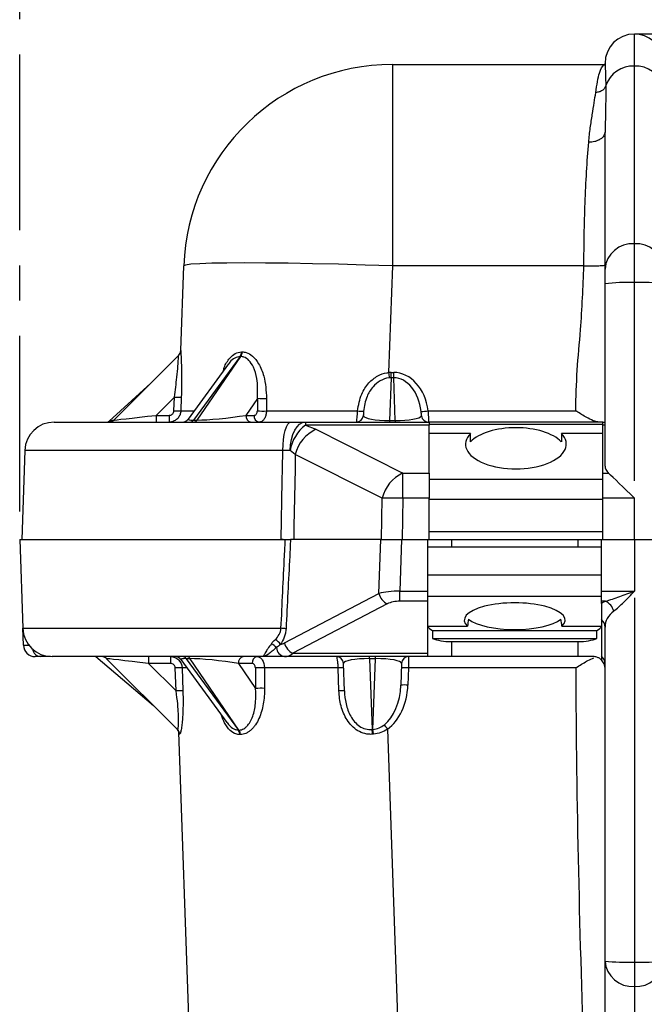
# Model space of a CAD drawing. Header units: millimetres. Extents: x 12 to 859, y 4 to 555.
# Tile 4 of 69: x 118 to 140, y 262 to 297. Entities that reach past the tile are written whole.
import ezdxf

# ---------------------------------------------------------------- set-up
doc = ezdxf.new("R2010")
doc.units = ezdxf.units.MM
doc.linetypes.add('CENTER', pattern=[10.16, 6.35, -1.27, 1.27, -1.27])
doc.layers.add('DEFAULT_1', color=7, linetype='CENTER')
doc.styles.add('SLDTEXTSTYLE2', font='TXT', dxfattribs={"width": 0.75})
doc.dimstyles.new('SLDDIMSTYLE0', dxfattribs={"dimtxt": 6.614583, "dimasz": 3.556, "dimexe": 0, "dimexo": 0.0625, "dimgap": 1.653646, "dimtad": 1, "dimdec": 0, "dimlfac": 3, "dimrnd": 1e-09, "dimzin": 12, "dimdsep": 46, "dimtxsty": 'SLDTEXTSTYLE2', "dimblk1": 'CLOSED', "dimblk2": 'CLOSED', "dimsah": 1, "dimcen": 0.09, "dimadec": 0, "dimazin": 3, "dimtfac": 1, "dimtdec": 0, "dimtofl": 0, "dimtmove": 0, "dimatfit": 3, "dimldrblk": 'CLOSED', "dimfxl": 1, "dimfrac": 2, "dimtolj": 1, "dimtzin": 12, "dimarcsym": 0})

# ---------------------------------------------------------------- blocks, each defined once
blk = doc.blocks.new('_Closed')
at = {"color": 0, "linetype": 'ByBlock', "lineweight": -2}
for p, q in [((-1, 0.166667), (0, 0)), ((-1, 0.166667), (-1, -0.166667)), ((0, 0), (-1, -0.166667)), ((0, 0), (-1, 0))]:
    blk.add_line(p, q, dxfattribs=at)
blk = doc.blocks.new('_D')
at = {"layer": 'DEFAULT_1'}
for p, q in [((196.6, 336.443), (194.588, 336.443)), ((194.588, 336.443), (194.588, 325.933)), ((213.7, 336.443), (215.712, 336.443)), ((215.712, 336.443), (215.712, 325.933)), ((194.588, 325.933), (196.6, 325.933)), ((215.712, 325.933), (213.7, 325.933)), ((117.805, 279.346), (117.805, 325.592)), ((284.344, 279.346), (284.344, 325.592)), ((117.805, 324.592), (284.344, 324.592))]:
    blk.add_line(p, q, dxfattribs=at)
at = {"layer": 'DEFAULT_1', "xscale": 3.556, "yscale": 3.556, "rotation": 180}
blk.add_blockref('_Closed', (117.805, 324.592, -2.982), dxfattribs=at)
at = {"layer": 'DEFAULT_1', "xscale": 3.556, "yscale": 3.556}
blk.add_blockref('_Closed', (284.344, 324.592, -2.982), dxfattribs=at)
at = {"layer": 'DEFAULT_1', "char_height": 6.6146, "attachment_point": 1, "style": 'SLDTEXTSTYLE2'}
for s, insert in [('500', (197.819, 346.311)), ('19.7', (196.6, 334.46))]:
    blk.add_mtext(s, dxfattribs=dict(at, insert=insert))

msp = doc.modelspace()

# ---------------------------------------------------------------- linework, layer by layer
at = {"color": 7, "linetype": 'Continuous', "lineweight": 25}
for p, q in [((139.988, 295.435), (139.988, 296.592)), ((154.804, 296.592), (139.988, 296.592)), ((131.256, 295.491), (131.256, 288.219)), ((131.256, 295.491), (138.917, 295.491)), ((138.887, 295.479), (138.909, 295.485)), ((138.929, 295.521), (138.929, 295.533)), ((139.988, 289.022), (139.988, 295.435)), ((138.929, 288.105), (138.929, 293.053)), ((139.988, 287.614), (139.988, 289.022)), ((123.618, 285.162), (123.725, 288.219)), ((131.256, 288.219), (131.121, 284.368)), ((138.167, 288.219), (131.256, 288.219)), ((138.929, 287.577), (138.929, 288.105)), ((139.988, 280.463), (139.988, 287.614)), ((138.929, 280.992), (138.929, 287.577)), ((121.201, 282.654), (123.544, 284.997)), ((125.757, 284.949), (124.077, 282.654)), ((124.215, 282.654), (125.781, 284.949)), ((125.342, 284.68), (123.881, 282.683)), ((131.209, 284.181), (131.155, 282.633)), ((131.209, 284.181), (131.209, 284.373)), ((131.209, 284.373), (131.302, 284.373)), ((131.302, 284.181), (131.209, 284.181)), ((131.302, 284.181), (131.302, 284.373)), ((131.356, 282.633), (131.302, 284.181)), ((121.03, 282.618), (122.539, 283.991)), ((123.386, 283.484), (122.727, 282.824)), ((123.369, 282.987), (123.386, 283.484)), ((123.637, 283.483), (123.62, 282.986)), ((126.386, 283.438), (125.967, 282.824)), ((132.546, 282.988), (137.871, 282.988)), ((122.727, 282.824), (123.198, 282.824)), ((122.727, 282.824), (122.727, 282.579)), ((123.198, 282.824), (123.198, 282.579)), ((124.077, 282.654), (124.215, 282.654)), ((125.967, 282.824), (126.267, 282.824)), ((131.155, 282.633), (131.155, 282.579)), ((131.155, 282.633), (131.356, 282.633)), ((131.356, 282.633), (131.356, 282.579)), ((127.595, 282.579), (128.116, 282.579)), ((128.116, 282.579), (128.116, 282.471)), ((128.116, 282.579), (132.579, 282.579)), ((128.116, 282.471), (128.498, 282.319)), ((132.579, 282.471), (128.116, 282.471)), ((128.498, 282.319), (131.631, 280.742)), ((132.579, 282.579), (132.579, 282.471)), ((138.845, 282.579), (132.579, 282.579)), ((138.845, 282.494), (132.579, 282.494)), ((132.579, 280.742), (132.579, 282.471)), ((138.845, 282.579), (138.929, 282.579)), ((138.845, 282.471), (138.845, 282.579)), ((138.929, 282.471), (138.845, 282.471)), ((138.845, 280.742), (138.845, 282.471)), ((134.071, 282.172), (132.579, 282.172)), ((134.071, 281.87), (134.071, 282.172)), ((138.845, 282.172), (137.353, 282.172)), ((137.353, 282.172), (137.353, 281.87)), ((117.99, 281.558), (117.878, 278.346)), ((127.561, 281.559), (127.3, 281.558)), ((127.75, 281.406), (127.561, 281.559)), ((130.884, 279.829), (127.75, 281.406)), ((131.631, 280.742), (132.579, 280.742)), ((131.631, 279.829), (131.631, 280.742)), ((132.579, 280.742), (132.579, 279.829)), ((138.845, 280.511), (132.579, 280.511)), ((138.845, 280.742), (139.054, 280.742)), ((138.845, 279.829), (138.845, 280.742)), ((130.862, 278.346), (130.884, 279.829)), ((131.631, 279.829), (131.61, 278.346)), ((132.579, 279.829), (131.631, 279.829)), ((132.579, 278.346), (132.579, 279.829)), ((138.845, 278.346), (138.845, 279.829)), ((139.988, 279.829), (138.845, 279.829)), ((139.988, 278.346), (139.988, 279.829)), ((138.845, 279.781), (132.579, 279.781)), ((138.845, 278.617), (132.579, 278.617)), ((117.805, 278.346), (117.917, 275.134)), ((127.309, 278.346), (127.243, 278.346)), ((130.841, 278.346), (127.58, 278.346)), ((130.772, 276.391), (130.841, 278.346)), ((130.841, 278.346), (131.59, 278.346)), ((131.59, 278.346), (131.525, 276.476)), ((131.59, 278.346), (132.537, 278.346)), ((132.537, 278.346), (132.579, 278.346)), ((132.537, 276.476), (132.537, 278.346)), ((132.537, 278.075), (138.802, 278.075)), ((132.579, 278.346), (132.66, 278.346)), ((132.66, 278.346), (138.68, 278.346)), ((133.384, 278.346), (133.384, 278.075)), ((137.956, 278.075), (137.956, 278.346)), ((138.68, 278.346), (138.802, 278.346)), ((138.802, 276.476), (138.802, 278.346)), ((138.802, 278.346), (139.988, 278.346)), ((139.988, 278.346), (141.004, 278.346)), ((139.988, 278.346), (139.988, 276.476)), ((132.537, 277.06), (138.802, 277.06)), ((127.357, 274.608), (130.772, 276.391)), ((131.525, 276.476), (132.537, 276.476)), ((131.525, 276.115), (131.525, 276.476)), ((132.537, 276.115), (132.537, 276.476)), ((132.537, 276.289), (138.802, 276.289)), ((138.802, 276.476), (139.988, 276.476)), ((138.802, 276.115), (138.802, 276.476)), ((131.072, 276.016), (127.657, 274.233)), ((132.537, 276.115), (131.525, 276.115)), ((132.537, 274.233), (132.537, 276.115)), ((138.945, 276.115), (138.802, 276.115)), ((138.802, 276.028), (138.802, 276.115)), ((139.988, 276.229), (139.988, 263.083)), ((132.537, 275.207), (133.966, 275.207)), ((137.374, 275.207), (138.802, 275.207)), ((138.802, 275.448), (138.802, 274.126)), ((138.929, 263.12), (138.929, 275.18)), ((117.938, 274.521), (117.917, 275.134)), ((132.706, 275.057), (138.633, 275.057)), ((132.706, 275.057), (132.706, 274.77)), ((138.633, 274.77), (138.633, 275.057)), ((132.706, 274.77), (138.633, 274.77)), ((133.384, 274.653), (133.384, 274.113)), ((133.384, 274.653), (137.956, 274.653)), ((137.956, 274.113), (137.956, 274.653)), ((118.547, 274.113), (118.362, 274.113)), ((118.916, 274.113), (118.547, 274.113)), ((120.551, 274.113), (122.63, 272.349)), ((122.454, 274.113), (122.454, 273.868)), ((123.246, 274.113), (123.246, 273.868)), ((127.363, 274.113), (126.568, 274.113)), ((132.537, 274.113), (127.363, 274.113)), ((127.657, 274.233), (132.537, 274.233)), ((130.433, 274.038), (130.433, 274.113)), ((130.644, 274.038), (130.644, 274.113)), ((131.842, 274.113), (131.837, 273.704)), ((132.537, 274.113), (132.537, 274.233)), ((133.384, 274.113), (132.537, 274.113)), ((137.956, 274.113), (133.384, 274.113)), ((138.506, 274.113), (137.956, 274.113)), ((138.802, 274.126), (138.802, 273.992)), ((123.5, 271.479), (120.94, 274.038)), ((123.246, 273.868), (122.454, 273.868)), ((122.454, 273.868), (123.447, 272.875)), ((123.617, 274.009), (125.283, 271.732)), ((123.96, 274.038), (123.811, 274.038)), ((123.811, 274.038), (125.696, 271.462)), ((125.718, 271.462), (123.96, 274.038)), ((125.698, 273.868), (126.316, 272.963)), ((126.195, 273.868), (125.698, 273.868)), ((129.524, 272.875), (129.489, 273.868)), ((130.644, 274.038), (130.433, 274.038)), ((130.433, 274.038), (130.523, 271.479)), ((130.555, 271.481), (130.644, 274.038)), ((131.589, 273.868), (131.561, 273.084)), ((123.447, 272.875), (123.418, 273.705)), ((123.665, 273.707), (123.694, 272.877)), ((129.327, 272.877), (129.298, 273.707)), ((131.837, 273.704), (131.815, 273.084)), ((137.873, 273.704), (131.837, 273.704)), ((124.57, 242.218), (123.551, 271.385)), ((131.078, 271.498), (132.101, 242.218)), ((138.929, 259.217), (138.929, 263.12)), ((139.988, 263.083), (139.988, 262.203)), ((139.988, 262.203), (139.988, 258.3))]:
    msp.add_line(p, q, dxfattribs=at)
at = {"color": 7, "linetype": 'Continuous', "lineweight": 25, "flags": 128}
for points in [[(131.256, 288.219), (130.273, 288.251), (129.308, 288.278), (128.376, 288.299), (127.493, 288.315), (126.674, 288.324), (125.934, 288.327), (125.284, 288.324), (124.737, 288.315), (124.301, 288.299), (123.984, 288.278), (123.79, 288.251), (123.725, 288.219)], [(127.3, 281.558), (127.308, 281.759), (127.326, 281.951), (127.353, 282.128), (127.39, 282.282), (127.434, 282.409), (127.485, 282.502), (127.539, 282.56), (127.595, 282.579)], [(127.561, 281.559), (127.575, 281.76), (127.609, 281.952), (127.661, 282.129), (127.73, 282.283), (127.814, 282.409), (127.908, 282.502), (128.01, 282.56), (128.116, 282.579)], [(127.243, 278.346), (127.281, 280.461), (127.288, 280.89), (127.3, 281.558)], [(127.75, 281.406), (127.741, 280.89), (127.703, 278.825), (127.694, 278.346)]]:
    msp.add_lwpolyline(points, dxfattribs=at)
at = {"color": 7, "linetype": 'Continuous', "lineweight": 25}
for centre, radius, start, end in [((139.988, 295.533), 1.058, 90, 180), ((139.988, 295.533), 1.058, 9.2818, 90), ((131.256, 287.956), 7.535, 90, 178), ((139.942, 294.397), 1.038, 87.4591, 161.2746), ((140.04, 294.411), 1.025, 14.3846, 92.9107), ((139.921, 288.029), 0.995, 86.1887, 175.5981), ((140.054, 288.029), 0.995, 4.4019, 93.8113), ((139.723, 280.005), 7.614, 88.0109, 95.9867), ((140.252, 280.005), 7.614, 84.0133, 91.9891), ((123.367, 285.171), 0.252, 314.5261, 357.9739), ((123.365, 285.176), 0.254, 315, 358), ((125.5, 285.123), 0.31, 326.0777, 358.8592), ((125.523, 285.121), 0.311, 326.354, 359.0751), ((182.893, 289.154), 51.993, 185.2814, 185.4928), ((123.523, 285.942), 2.462, 266.8072, 272.6564), ((126.591, 287.342), 3.909, 266.9911, 271.7843), ((132.227, 285.102), 2.138, 271.7908, 278.5594), ((121.022, 282.833), 0.254, 270, 315), ((123.506, 285.445), 2.462, 266.8072, 272.6564), ((123.676, 282.833), 0.254, 270, 328.3958), ((123.943, 282.738), 0.159, 272.7971, 327.9253), ((124.08, 282.738), 0.159, 272.7971, 327.9253), ((126.189, 282.799), 0.224, 173.4535, 258.9719), ((126.489, 282.799), 0.224, 173.4535, 258.9719), ((126.588, 286.893), 3.913, 266.9968, 271.7785), ((129.954, 282.833), 0.254, 270.0147, 355.5484), ((130.241, 285.144), 2.172, 263.5514, 269.2744), ((132.554, 282.833), 0.254, 186.1964, 269.9582), ((119.048, 281.521), 1.058, 90, 178), ((120.859, 282.806), 0.254, 297.5677, 312.3153), ((129.057, 281.273), 1.523, 128.1313, 169.1711), ((129.077, 281.082), 1.366, 115.0826, 166.2719), ((132.211, 279.505), 1.366, 115.0826, 166.2719), ((131.258, 257.106), 22.727, 89.0572, 90.9428), ((131.319, 276.521), 0.562, 193.3038, 243.8551), ((138.701, 275.612), 0.559, 14.3286, 64.1421), ((138.573, 275.175), 0.356, 0.7373, 49.9759), ((118.975, 275.171), 1.058, 182, 270), ((126.905, 269.957), 5.188, 84.339, 86.3494), ((118.362, 274.536), 0.423, 182, 270), ((126.594, 274.003), 0.646, 42.3582, 62.8541), ((126.614, 274.105), 0.753, 36.6857, 56.2072), ((127.063, 275.171), 0.635, 284.0504, 297.5723), ((127.904, 274.737), 0.562, 193.3038, 243.8551), ((120.761, 273.859), 0.254, 45, 90), ((123.412, 273.859), 0.254, 31.1217, 90), ((123.676, 273.954), 0.159, 32.0747, 87.2029), ((123.825, 273.954), 0.159, 32.0747, 87.2029), ((125.921, 273.893), 0.224, 101.0281, 186.5465), ((126.417, 273.893), 0.224, 101.0281, 186.5465), ((127.415, 274.452), 0.344, 182.3533, 261.2676), ((129.235, 273.859), 0.254, 2, 90), ((131.842, 273.859), 0.254, 90, 178), ((138.573, 273.853), 0.356, 0.7373, 49.9759), ((138.506, 273.689), 0.423, 0, 45.573), ((123.562, 270.855), 2.854, 87.928, 92.8927), ((126.516, 269.799), 3.913, 88.2215, 93.0032), ((129.385, 272.424), 1.286, 85.1015, 93.866), ((131.71, 271.883), 1.825, 86.0129, 93.9871), ((131.688, 271.263), 1.825, 86.0129, 93.9871), ((123.591, 270.024), 2.854, 87.928, 92.8927), ((126.521, 269.062), 3.906, 88.2119, 93.0126), ((129.414, 271.594), 1.286, 85.1015, 93.866), ((123.767, 266.571), 8.816, 33.9736, 35.2032), ((123.319, 271.303), 0.252, 1.8206, 44.9781), ((123.322, 271.301), 0.252, 1.789, 44.9753), ((125.439, 271.289), 0.31, 1.1311, 33.9099), ((125.46, 271.29), 0.311, 0.9346, 33.6585), ((128.032, 271.125), 2.516, 4.1936, 8.0912), ((127.911, 271.127), 2.667, 3.9521, 7.6265), ((139.723, 270.692), 7.614, 264.0133, 271.9891), ((139.921, 263.196), 0.995, 184.4019, 273.8113), ((140.252, 270.692), 7.614, 268.0109, 275.9867), ((140.054, 263.196), 0.995, 266.1887, 355.5981)]:
    msp.add_arc(centre, radius, start, end, dxfattribs=at)
at = {"color": 8, "linetype": 'Continuous', "lineweight": 25}
msp.add_arc((118.586, 274.432), 0.322, 188.7747, 263.0629, dxfattribs=at)
at = {"color": 7, "linetype": 'Continuous', "lineweight": 25}
for centre, major_axis, ratio, start_param, end_param in [((123.301, 283.365), (0.243, 1.632), 0.002262, 0.003054, 0.076874), ((131.57, 293.153), (7.393, 7.655), 0.398934, 3.50715, 3.511539), ((131.443, 293.333), (7.112, 7.714), 0.397652, 3.490793, 3.495182), ((131.187, 282.76), (0.054, 1.612), 0.766333, 0.025686, 0.096682), ((131.187, 282.769), (0.048, 1.412), 0.695099, 0.025847, 0.096843), ((131.325, 282.76), (-0.054, 1.612), 0.766333, 4.828595, 6.257499), ((131.325, 282.769), (-0.048, 1.412), 0.695099, 4.828434, 6.257339), ((132.201, 320.155), (2.283, 223.057), 0.02472, 1.736409, 1.738468), ((132.38, 320.164), (2.463, 223.057), 0.023915, 1.736476, 1.738535), ((122.77, 282.833), (1.569, 0.18), 0.00247, 3.138483, 4.684599), ((125.302, 282.833), (1.289, 0.15), 0.076652, 3.699124, 5.24524), ((131.083, 283.003), (7.54, 0.015), 0.001957, 4.093728, 4.567942), ((131.189, 282.833), (0.983, 0.011), 0.203339, 3.187014, 4.675561), ((131.322, 282.833), (0.983, -0.011), 0.203339, 4.749217, 6.198189), ((135.712, 281.483), (1.82, 0), 0.491125, 0.448035, 2.693558), ((135.712, 281.785), (1.82, 0), 0.491125, 2.693558, 6.73122), ((139.988, 280.992), (1.058, 0), 0.5, 3.141593, 3.633022), ((139.988, 279.792), (1.058, -1.058), 0.017455, 1.58825, 2.667617), ((131.512, 276.153), (1.059, -0.012), 0.305406, 1.56239, 2.348397), ((131.512, 275.777), (0.635, 0.009), 0.531579, 1.543211, 2.329218), ((135.67, 275.428), (1.82, 0), 0.344328, 5.923746, 9.784217), ((139.988, 275.555), (1.482, 0), 0.532194, 2.351266, 2.498092), ((139.988, 275.18), (1.058, 0), 0.759031, 2.351266, 3.141593), ((133.384, 275.232), (0.847, 0), 0.344328, 3.224585, 3.785094), ((135.67, 273.348), (0, 5.287), 0.344328, 1.159054, 1.211357), ((135.67, 275.714), (1.82, 0), 0.344328, 3.553335, 5.871443), ((135.67, 273.348), (0, 5.287), 0.344328, 5.071828, 5.124131), ((137.956, 275.232), (0.847, 0), 0.344328, 5.639684, 6.200193), ((133.384, 274.945), (0.847, 0), 0.344328, 3.785094, 4.712389), ((137.956, 274.945), (0.847, 0), 0.344328, 4.712389, 5.639684), ((127.363, 275.171), (0, 1.058), 0.6, 3.141593, 3.622819), ((122.497, 273.859), (1.557, -0.18), 0.002487, 1.598612, 3.144728), ((125.039, 273.859), (1.279, -0.15), 0.077195, 1.038545, 2.584661), ((130.464, 273.859), (0.975, -0.01), 0.184037, 1.603864, 3.14998), ((130.614, 273.859), (0.975, 0.01), 0.184037, 6.274798, 7.820914), ((132.129, 236.537), (-2.283, 223.057), 0.02472, 1.403125, 1.406506), ((131.011, 273.689), (7.54, -0.015), 0.001957, 1.799925, 2.189457), ((132.308, 236.528), (-2.463, 223.057), 0.023915, 1.403058, 1.406439), ((130.588, 273.119), (0.055, 1.619), 0.601027, 3.601504, 4.71089), ((130.588, 273.128), (0.061, 1.799), 0.682205, 3.601391, 4.710776), ((131.376, 263.244), (-7.822, 8.085), 0.000527, 6.211583, 6.215755), ((131.508, 263.258), (-7.393, 7.655), 0.398934, 5.913436, 5.91743), ((131.381, 263.079), (-7.112, 7.714), 0.397652, 5.929793, 5.933787), ((131.376, 263.424), (-3.246, 7.464), 0.950166, 5.959415, 5.963587), ((131.376, 263.244), (-2.097, 7.85), 0.923437, 6.108285, 6.112457)]:
    msp.add_ellipse(centre, major_axis=major_axis, ratio=ratio, start_param=start_param, end_param=end_param, dxfattribs=at)
at = {"color": 8, "linetype": 'Continuous', "lineweight": 25}
for centre, major_axis, ratio, start_param, end_param in [((131.083, 283.003), (7.54, 0.015), 0.001957, 3.285115, 3.528937), ((125.208, 282.833), (1.329, 0.156), 0.067235, 3.091052, 3.686709), ((118.997, 274.536), (1.058, 0.015), 0.005779, 3.141714, 3.768806), ((124.933, 273.859), (1.318, -0.156), 0.067704, 2.597031, 3.193574), ((131.011, 273.689), (7.54, -0.015), 0.001957, 2.82852, 2.913827)]:
    msp.add_ellipse(centre, major_axis=major_axis, ratio=ratio, start_param=start_param, end_param=end_param, dxfattribs=at)
at = {"color": 7, "linetype": 'Continuous', "lineweight": 25}
for points, knots in [([(138.594, 294.481), (138.637, 294.749), (138.721, 295.276), (138.832, 295.412), (138.887, 295.479)], [0, 0, 0, 0, 0.50646, 1, 1, 1, 1]), ([(138.929, 295.521), (138.929, 295.516), (138.928, 295.508), (138.922, 295.498), (138.917, 295.491), (138.91, 295.485), (138.9, 295.48), (138.892, 295.479), (138.887, 295.479)], [0, 0, 0, 0, 0.239469, 0.368374, 0.500011, 0.631646, 0.760546, 1, 1, 1, 1]), ([(138.929, 295.521), (138.93, 295.522), (138.931, 295.523), (138.938, 295.387), (138.947, 295.141), (138.954, 294.87), (138.958, 294.731)], [0, 0, 0, 0, 0.2264745, 0.4685985, 0.7264341, 1, 1, 1, 1]), ([(138.958, 294.731), (138.945, 294.697), (138.918, 294.628), (138.83, 294.547), (138.718, 294.492), (138.634, 294.485), (138.594, 294.481)], [0, 0, 0, 0, 0.242887, 0.5, 0.757113, 1, 1, 1, 1]), ([(138.958, 294.731), (138.957, 294.488), (138.954, 294.003), (138.938, 293.369), (138.929, 293.053)], [0, 0, 0, 0, 0.499794, 1, 1, 1, 1]), ([(138.34, 292.683), (138.358, 292.86), (138.395, 293.213), (138.473, 293.686), (138.541, 294.118), (138.576, 294.36), (138.594, 294.481)], [0, 0, 0, 0, 0.249854, 0.500147, 0.750272, 1, 1, 1, 1]), ([(138.929, 293.053), (138.921, 293.006), (138.909, 292.934), (138.836, 292.848), (138.76, 292.789), (138.665, 292.741), (138.528, 292.695), (138.414, 292.688), (138.34, 292.683)], [0, 0, 0, 0, 0.239455, 0.368358, 0.499997, 0.631637, 0.760541, 1, 1, 1, 1]), ([(138.167, 288.219), (138.169, 288.595), (138.174, 289.366), (138.208, 290.511), (138.261, 291.651), (138.313, 292.334), (138.34, 292.683)], [0, 0, 0, 0, 0.233305, 0.477697, 0.733242, 1, 1, 1, 1]), ([(137.871, 282.988), (137.884, 283.476), (137.91, 284.455), (138.085, 286.194), (138.136, 287.451), (138.167, 288.219)], [0, 0, 0, 0, 0.279726, 0.560147, 1, 1, 1, 1]), ([(138.167, 288.219), (138.263, 288.219), (138.411, 288.22), (138.588, 288.223), (138.71, 288.226), (138.808, 288.231), (138.903, 288.237), (138.919, 288.242), (138.929, 288.245)], [0, 0, 0, 0, 0.239457, 0.368361, 0.5, 0.631639, 0.760543, 1, 1, 1, 1]), ([(123.618, 285.162), (123.618, 285.157), (123.618, 285.135), (123.624, 285.014), (123.638, 284.72), (123.653, 284.2), (123.643, 283.754), (123.637, 283.483)], [0, 0, 0, 0, 0.049498, 0.203502, 0.391539, 0.630454, 1, 1, 1, 1]), ([(123.386, 283.484), (123.419, 283.726), (123.473, 284.122), (123.514, 284.59), (123.532, 284.856), (123.54, 284.966), (123.542, 284.987), (123.543, 284.992)], [0, 0, 0, 0, 0.381453, 0.622232, 0.806459, 0.953359, 1, 1, 1, 1]), ([(126.386, 283.438), (126.392, 283.683), (126.403, 284.079), (126.264, 284.546), (126.096, 284.809), (125.927, 284.933), (125.821, 284.945), (125.781, 284.949)], [0, 0, 0, 0, 0.370806, 0.599717, 0.774929, 0.914931, 1, 1, 1, 1]), ([(125.833, 285.116), (125.882, 285.112), (126.011, 285.099), (126.227, 284.964), (126.456, 284.673), (126.67, 284.155), (126.697, 283.708), (126.713, 283.435)], [0, 0, 0, 0, 0.090336, 0.2369, 0.415349, 0.641891, 1, 1, 1, 1]), ([(129.997, 282.986), (130.033, 283.193), (130.097, 283.56), (130.376, 283.993), (130.7, 284.257), (130.959, 284.347), (131.095, 284.366), (131.117, 284.368), (131.121, 284.368)], [0, 0, 0, 0, 0.3252183, 0.5753264, 0.7848747, 0.9657311, 0.993723, 1, 1, 1, 1]), ([(131.139, 284.177), (131.136, 284.177), (131.024, 284.165), (130.913, 284.126), (130.719, 284.016), (130.524, 283.848), (130.296, 283.469), (130.243, 283.153), (130.214, 282.972)], [0, 0, 0, 0, 0.006049, 0.204967, 0.207949, 0.414399, 0.666006, 1, 1, 1, 1]), ([(132.546, 282.988), (132.547, 282.957), (132.55, 282.878), (132.554, 282.762), (132.556, 282.658), (132.556, 282.591), (132.555, 282.583), (132.554, 282.579)], [0, 0, 0, 0, 0.145266, 0.363591, 0.581779, 0.79939, 1, 1, 1, 1]), ([(138.706, 282.579), (138.659, 282.586), (138.542, 282.603), (138.283, 282.733), (138.047, 282.877), (137.897, 282.971), (137.872, 282.987), (137.871, 282.988)], [0, 0, 0, 0, 0.202621, 0.499059, 0.915946, 0.996454, 1, 1, 1, 1]), ([(123.198, 282.824), (123.21, 282.825), (123.24, 282.827), (123.286, 282.845), (123.33, 282.882), (123.361, 282.931), (123.366, 282.968), (123.369, 282.987)], [0, 0, 0, 0, 0.128593, 0.348071, 0.565691, 0.78284, 1, 1, 1, 1]), ([(123.62, 282.986), (123.613, 282.939), (123.601, 282.845), (123.525, 282.722), (123.416, 282.631), (123.3, 282.585), (123.226, 282.581), (123.198, 282.579)], [0, 0, 0, 0, 0.217867, 0.435546, 0.653169, 0.87201, 1, 1, 1, 1]), ([(126.267, 282.824), (126.274, 282.825), (126.295, 282.827), (126.328, 282.845), (126.358, 282.881), (126.379, 282.93), (126.382, 282.967), (126.383, 282.986)], [0, 0, 0, 0, 0.1261946, 0.3470241, 0.565214, 0.7825957, 1, 1, 1, 1]), ([(126.71, 282.982), (126.706, 282.935), (126.698, 282.842), (126.651, 282.72), (126.583, 282.63), (126.51, 282.585), (126.463, 282.581), (126.446, 282.579)], [0, 0, 0, 0, 0.218418, 0.436506, 0.654657, 0.874595, 1, 1, 1, 1]), ([(129.954, 282.579), (129.956, 282.581), (129.962, 282.586), (129.972, 282.636), (129.983, 282.728), (129.992, 282.85), (129.995, 282.941), (129.997, 282.986)], [0, 0, 0, 0, 0.1436468, 0.3612737, 0.5766884, 0.7904123, 1, 1, 1, 1]), ([(130.214, 282.972), (130.213, 282.956), (130.21, 282.923), (130.208, 282.878), (130.207, 282.843), (130.206, 282.821), (130.207, 282.816), (130.207, 282.814)], [0, 0, 0, 0, 0.198298, 0.412902, 0.635521, 0.858193, 1, 1, 1, 1]), ([(132.302, 282.806), (132.302, 282.809), (132.303, 282.816), (132.303, 282.844), (132.301, 282.883), (132.298, 282.925), (132.295, 282.954), (132.294, 282.965)], [0, 0, 0, 0, 0.198048, 0.421495, 0.64622, 0.863111, 1, 1, 1, 1]), ([(119.048, 282.579), (119.07, 282.579), (119.115, 282.579), (119.492, 282.579), (120.157, 282.579), (121.171, 282.579), (122.462, 282.579), (123.989, 282.579), (125.707, 282.579), (126.966, 282.579), (127.595, 282.579)], [0, 0, 0, 0, 0.1076557, 0.2153197, 0.3463734, 0.4774311, 0.6080942, 0.7387572, 0.8693806, 1, 1, 1, 1]), ([(127.3, 281.558), (126.615, 281.558), (125.243, 281.558), (123.372, 281.558), (121.709, 281.558), (120.302, 281.558), (119.198, 281.558), (118.434, 281.558), (118.047, 281.558), (118.007, 281.558), (117.99, 281.558)], [0, 0, 0, 0, 0.130642, 0.261288, 0.391944, 0.5226, 0.653681, 0.784758, 0.912604, 1, 1, 1, 1]), ([(117.805, 278.346), (117.805, 278.346), (117.889, 278.346), (118.078, 278.346), (118.1, 278.346), (118.147, 278.346), (118.172, 278.346), (118.25, 278.346), (118.307, 278.346), (118.493, 278.346), (118.637, 278.346), (119.129, 278.346), (119.532, 278.346), (120.127, 278.346), (120.249, 278.346), (120.503, 278.346), (120.633, 278.346), (120.903, 278.346), (121.042, 278.346), (121.256, 278.346), (121.329, 278.346), (121.476, 278.346), (121.55, 278.346), (121.928, 278.346), (122.245, 278.346), (122.741, 278.346), (122.909, 278.346), (123.167, 278.346), (123.253, 278.346), (123.428, 278.346), (123.517, 278.346), (123.96, 278.346), (124.324, 278.346), (124.886, 278.346), (125.076, 278.346), (125.364, 278.346), (125.461, 278.346), (125.655, 278.346), (125.752, 278.346), (126.246, 278.346), (126.649, 278.346), (127.168, 278.346), (127.28, 278.346), (127.391, 278.346)], [0.1705302, 0.1705302, 0.1705302, 0.1705302, 0.2955302, 0.2955302, 0.3111552, 0.3111552, 0.3267802, 0.3267802, 0.3580302, 0.3580302, 0.4205302, 0.4205302, 0.5455302, 0.5455302, 0.5767802, 0.5767802, 0.6080302, 0.6080302, 0.6392802, 0.6392802, 0.6549052, 0.6549052, 0.6705302, 0.6705302, 0.7330302, 0.7330302, 0.7642802, 0.7642802, 0.7799052, 0.7799052, 0.7955302, 0.7955302, 0.8580302, 0.8580302, 0.8892802, 0.8892802, 0.9049052, 0.9049052, 0.9205302, 0.9205302, 0.9830302, 0.9830302, 1, 1, 1, 1]), ([(117.878, 278.346), (117.897, 278.346), (117.936, 278.346), (118.249, 278.346), (118.721, 278.346), (119.318, 278.346), (119.987, 278.346), (120.777, 278.346), (121.679, 278.346), (122.679, 278.346), (123.758, 278.346), (124.905, 278.346), (126.066, 278.346), (126.864, 278.346), (127.243, 278.346)], [0, 0, 0, 0, 0.0948448, 0.1930236, 0.2933327, 0.3713064, 0.4504997, 0.530743, 0.6109751, 0.6912198, 0.7714557, 0.8500281, 0.9285919, 1, 1, 1, 1]), ([(127.235, 275.134), (127.257, 275.571), (127.278, 276.008), (127.299, 276.444), (127.321, 276.881), (127.342, 277.318), (127.363, 277.755), (127.372, 277.952), (127.382, 278.149), (127.391, 278.346)], [0, 0, 0, 0, 0.003940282, 0.003940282, 0.003940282, 0.00788058, 0.00788058, 0.00788058, 0.009659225, 0.009659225, 0.009659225, 0.009659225]), ([(127.391, 278.346), (127.427, 278.346), (127.461, 278.346), (127.524, 278.346), (127.553, 278.346), (127.58, 278.346)], [0, 0, 0, 0, 0.5, 0.5, 1, 1, 1, 1]), ([(127.58, 278.346), (127.569, 278.144), (127.559, 277.942), (127.549, 277.74), (127.527, 277.303), (127.505, 276.866), (127.483, 276.429), (127.461, 275.993), (127.439, 275.556), (127.416, 275.119)], [0, 0, 0, 0, 0.001823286, 0.001823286, 0.001823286, 0.005764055, 0.005764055, 0.005764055, 0.009704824, 0.009704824, 0.009704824, 0.009704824]), ([(138.945, 276.115), (139.028, 276.137), (139.112, 276.163), (139.284, 276.219), (139.371, 276.249), (139.633, 276.342), (139.811, 276.409), (139.988, 276.476)], [0, 0, 0, 0, 0.25, 0.25, 0.5, 0.5, 1, 1, 1, 1]), ([(139.243, 275.75), (139.301, 275.794), (139.36, 275.846), (139.483, 275.959), (139.546, 276.019), (139.67, 276.144), (139.733, 276.209), (139.86, 276.341), (139.924, 276.409), (139.988, 276.476)], [0, 0, 0, 0, 0.25, 0.25, 0.5, 0.5, 0.75, 0.75, 1, 1, 1, 1]), ([(138.802, 276.028), (138.802, 275.948), (138.802, 275.843), (138.802, 275.685), (138.802, 275.632), (138.802, 275.533), (138.802, 275.487), (138.802, 275.448)], [0, 0, 0, 0, 0.5, 0.5, 0.75, 0.75, 1, 1, 1, 1]), ([(117.917, 275.134), (117.917, 275.134), (117.918, 275.134), (117.921, 275.134), (117.929, 275.134), (117.945, 275.134), (117.987, 275.134), (118.029, 275.134), (118.113, 275.134), (118.145, 275.134), (118.215, 275.134), (118.253, 275.134), (118.379, 275.134), (118.476, 275.134), (118.805, 275.134), (119.075, 275.134), (119.558, 275.134), (119.732, 275.134), (120.106, 275.134), (120.303, 275.134), (120.927, 275.134), (121.384, 275.134), (122.132, 275.134), (122.391, 275.134), (122.797, 275.134), (122.934, 275.134), (123.213, 275.134), (123.354, 275.134), (124.066, 275.134), (124.663, 275.134), (125.599, 275.134), (125.918, 275.134), (126.406, 275.134), (126.571, 275.134), (126.902, 275.134), (127.068, 275.134), (127.235, 275.134)], [0, 0, 0, 0, 0.015625, 0.015625, 0.03125, 0.0625, 0.0625, 0.125, 0.125, 0.15625, 0.15625, 0.1875, 0.1875, 0.25, 0.25, 0.375, 0.375, 0.4375, 0.4375, 0.5, 0.5, 0.625, 0.625, 0.6875, 0.6875, 0.71875, 0.71875, 0.75, 0.75, 0.875, 0.875, 0.9375, 0.9375, 0.96875, 0.96875, 1, 1, 1, 1]), ([(127.033, 274.731), (127.083, 274.782), (127.129, 274.839), (127.185, 274.941), (127.2, 274.977), (127.224, 275.052), (127.232, 275.093), (127.235, 275.134)], [0, 0, 0, 0, 0.5, 0.5, 0.75, 0.75, 1, 1, 1, 1]), ([(127.416, 275.119), (127.414, 275.065), (127.407, 275.012), (127.385, 274.91), (127.37, 274.86), (127.317, 274.717), (127.271, 274.632), (127.218, 274.555)], [0, 0, 0, 0, 0.25, 0.25, 0.5, 0.5, 1, 1, 1, 1]), ([(126.889, 274.578), (126.836, 274.515), (126.792, 274.453), (126.719, 274.34), (126.69, 274.289), (126.642, 274.203), (126.624, 274.169), (126.594, 274.124), (126.581, 274.113), (126.568, 274.113)], [0, 0, 0, 0, 0.25, 0.25, 0.5, 0.5, 0.75, 0.75, 1, 1, 1, 1]), ([(126.568, 274.113), (126.011, 274.113), (125.476, 274.113), (124.449, 274.113), (123.956, 274.113), (123.251, 274.113), (123.024, 274.113), (122.586, 274.113), (122.376, 274.113), (121.77, 274.113), (121.399, 274.113), (120.893, 274.113), (120.732, 274.113), (120.432, 274.113), (120.293, 274.113), (119.905, 274.113), (119.687, 274.113), (119.423, 274.113), (119.345, 274.113), (119.21, 274.113), (119.154, 274.113), (119.02, 274.113), (118.975, 274.113), (118.975, 274.113)], [0, 0, 0, 0, 0.125, 0.125, 0.25, 0.25, 0.3125, 0.3125, 0.375, 0.375, 0.5, 0.5, 0.5625, 0.5625, 0.625, 0.625, 0.75, 0.75, 0.8125, 0.8125, 0.875, 0.875, 1, 1, 1, 1]), ([(123.246, 274.113), (123.3, 274.113), (123.352, 274.102), (123.452, 274.062), (123.498, 274.033), (123.614, 273.921), (123.661, 273.816), (123.665, 273.707)], [0, 0, 0, 0, 0.25, 0.25, 0.5, 0.5, 1, 1, 1, 1]), ([(126.374, 274.113), (126.409, 274.113), (126.442, 274.102), (126.505, 274.063), (126.534, 274.033), (126.606, 273.922), (126.636, 273.818), (126.638, 273.71)], [0, 0, 0, 0, 0.25, 0.25, 0.5, 0.5, 1, 1, 1, 1]), ([(127.072, 274.438), (127.013, 274.393), (126.96, 274.348), (126.864, 274.269), (126.821, 274.233), (126.701, 274.145), (126.635, 274.113), (126.568, 274.113)], [0, 0, 0, 0, 0.25, 0.25, 0.5, 0.5, 1, 1, 1, 1]), ([(129.298, 273.707), (129.297, 273.762), (129.295, 273.815), (129.287, 273.913), (129.282, 273.958), (129.27, 274.032), (129.264, 274.062), (129.25, 274.102), (129.242, 274.113), (129.235, 274.113)], [0, 0, 0, 0, 0.25, 0.25, 0.5, 0.5, 0.75, 0.75, 1, 1, 1, 1]), ([(138.802, 273.992), (138.802, 273.992), (138.795, 273.999), (138.769, 274.021), (138.75, 274.037), (138.7, 274.067), (138.668, 274.082), (138.595, 274.105), (138.553, 274.113), (138.506, 274.113)], [0, 0, 0, 0, 0.25, 0.25, 0.5, 0.5, 0.75, 0.75, 1, 1, 1, 1]), ([(123.418, 273.705), (123.416, 273.749), (123.397, 273.792), (123.333, 273.851), (123.29, 273.868), (123.246, 273.868)], [0, 0, 0, 0, 0.5, 0.5, 1, 1, 1, 1]), ([(126.311, 273.706), (126.311, 273.75), (126.298, 273.792), (126.255, 273.851), (126.225, 273.868), (126.195, 273.868)], [0, 0, 0, 0, 0.5, 0.5, 1, 1, 1, 1]), ([(137.873, 273.704), (137.874, 273.705), (137.897, 273.719), (138.044, 273.812), (138.273, 273.958), (138.458, 274.039), (138.53, 274.07)], [0, 0, 0, 0, 0.004665, 0.101147, 0.650953, 1, 1, 1, 1]), ([(123.5, 271.479), (123.507, 271.471), (123.514, 271.479), (123.526, 271.522), (123.531, 271.556), (123.536, 271.624), (123.538, 271.649), (123.54, 271.703), (123.54, 271.732), (123.541, 271.823), (123.54, 271.89), (123.535, 272.029), (123.531, 272.101), (123.52, 272.251), (123.514, 272.328), (123.491, 272.56), (123.471, 272.716), (123.447, 272.875)], [0, 0, 0, 0, 0.125, 0.125, 0.25, 0.25, 0.3125, 0.3125, 0.375, 0.375, 0.5, 0.5, 0.625, 0.625, 0.75, 0.75, 1, 1, 1, 1]), ([(123.694, 272.877), (123.701, 272.691), (123.703, 272.509), (123.698, 272.243), (123.695, 272.154), (123.687, 271.984), (123.682, 271.902), (123.669, 271.747), (123.661, 271.673), (123.649, 271.575), (123.644, 271.544), (123.635, 271.486), (123.63, 271.46), (123.621, 271.412), (123.616, 271.392), (123.607, 271.357), (123.602, 271.342), (123.589, 271.309), (123.581, 271.301), (123.574, 271.309)], [0, 0, 0, 0, 0.25, 0.25, 0.375, 0.375, 0.5, 0.5, 0.625, 0.625, 0.6875, 0.6875, 0.75, 0.75, 0.8125, 0.8125, 0.875, 0.875, 1, 1, 1, 1]), ([(125.718, 271.462), (125.778, 271.462), (125.834, 271.478), (125.915, 271.523), (125.941, 271.541), (125.99, 271.582), (126.013, 271.606), (126.079, 271.682), (126.118, 271.742), (126.184, 271.871), (126.212, 271.941), (126.281, 272.16), (126.307, 272.315), (126.332, 272.636), (126.33, 272.799), (126.316, 272.963)], [0, 0, 0, 0, 0.125, 0.125, 0.1875, 0.1875, 0.25, 0.25, 0.375, 0.375, 0.5, 0.5, 0.75, 0.75, 1, 1, 1, 1]), ([(126.643, 272.966), (126.644, 272.776), (126.63, 272.588), (126.564, 272.22), (126.513, 272.044), (126.403, 271.8), (126.362, 271.724), (126.291, 271.619), (126.266, 271.586), (126.213, 271.523), (126.185, 271.493), (126.128, 271.44), (126.098, 271.416), (126.036, 271.373), (126.003, 271.355), (125.905, 271.31), (125.838, 271.295), (125.77, 271.295)], [0, 0, 0, 0, 0.25, 0.25, 0.5, 0.5, 0.625, 0.625, 0.6875, 0.6875, 0.75, 0.75, 0.8125, 0.8125, 0.875, 0.875, 1, 1, 1, 1]), ([(130.541, 271.309), (130.494, 271.305), (130.448, 271.305), (130.355, 271.313), (130.309, 271.32), (130.175, 271.353), (130.09, 271.389), (129.931, 271.484), (129.859, 271.542), (129.73, 271.673), (129.672, 271.747), (129.573, 271.902), (129.531, 271.984), (129.459, 272.155), (129.429, 272.243), (129.358, 272.509), (129.334, 272.691), (129.327, 272.877)], [0, 0, 0, 0, 0.0625, 0.0625, 0.125, 0.125, 0.25, 0.25, 0.375, 0.375, 0.5, 0.5, 0.625, 0.625, 0.75, 0.75, 1, 1, 1, 1]), ([(129.524, 272.875), (129.529, 272.716), (129.548, 272.56), (129.621, 272.252), (129.675, 272.099), (129.792, 271.891), (129.838, 271.824), (129.942, 271.703), (130, 271.648), (130.134, 271.557), (130.206, 271.522), (130.361, 271.479), (130.442, 271.471), (130.523, 271.479)], [0, 0, 0, 0, 0.25, 0.25, 0.5, 0.5, 0.625, 0.625, 0.75, 0.75, 0.875, 0.875, 1, 1, 1, 1]), ([(130.555, 271.481), (130.631, 271.488), (130.704, 271.508), (130.844, 271.567), (130.91, 271.607), (130.971, 271.654)], [0, 0, 0, 0, 0.5, 0.5, 1, 1, 1, 1]), ([(123.496, 271.48), (123.502, 271.475), (123.521, 271.458), (123.539, 271.426), (123.552, 271.398), (123.555, 271.384), (123.555, 271.384), (123.555, 271.385)], [0, 0, 0, 0, 0.101341, 0.35923, 0.579425, 0.803336, 1, 1, 1, 1]), ([(131.078, 271.498), (131.003, 271.445), (130.921, 271.402), (130.752, 271.338), (130.664, 271.317), (130.572, 271.311)], [0, 0, 0, 0, 0.5, 0.5, 1, 1, 1, 1])]:
    msp.add_open_spline(points, degree=3, knots=knots, dxfattribs=at)
at = {"color": 8, "linetype": 'Continuous', "lineweight": 25}
for points, knots in [([(125.148, 284.414), (125.16, 284.459), (125.209, 284.645), (125.358, 284.874), (125.575, 285.08), (125.732, 285.104), (125.81, 285.116)], [0, 0, 0, 0, 0.113605, 0.471752, 0.736315, 1, 1, 1, 1]), ([(125.757, 284.949), (125.692, 284.937), (125.561, 284.912), (125.42, 284.796), (125.363, 284.698), (125.349, 284.675)], [0, 0, 0, 0, 0.427122, 0.864832, 1, 1, 1, 1]), ([(121.03, 282.618), (121.037, 282.62), (121.045, 282.622), (121.099, 282.638), (121.154, 282.647), (121.202, 282.655)], [0, 0, 0, 0, 0.413045, 0.484702, 1, 1, 1, 1]), ([(125.749, 271.295), (125.701, 271.3), (125.575, 271.312), (125.376, 271.447), (125.195, 271.684), (125.123, 271.9), (125.091, 271.994)], [0, 0, 0, 0, 0.163109, 0.427969, 0.75064, 1, 1, 1, 1]), ([(125.292, 271.738), (125.325, 271.69), (125.405, 271.572), (125.551, 271.479), (125.656, 271.467), (125.696, 271.462)], [0, 0, 0, 0, 0.304463, 0.737288, 1, 1, 1, 1]), ([(123.571, 271.311), (123.567, 271.317), (123.56, 271.325), (123.557, 271.37), (123.556, 271.384)], [0, 0, 0, 0, 0.684742, 1, 1, 1, 1])]:
    msp.add_open_spline(points, degree=3, knots=knots, dxfattribs=at)
at = {"color": 7, "linetype": 'Continuous', "lineweight": 25}
for points in [[(126.889, 274.578), (126.932, 274.629), (126.981, 274.679), (127.033, 274.731)], [(127.218, 274.555), (127.167, 274.514), (127.117, 274.476), (127.072, 274.438)], [(137.873, 273.704), (137.89, 268.814), (138.01, 263.923), (138.184, 259.033)]]:
    msp.add_open_spline(points, degree=3, dxfattribs=at)

# ---------------------------------------------------------------- dimensions: what is measured, and where the dimension line sits
at = {"layer": 'DEFAULT_1'}
dim = msp.add_linear_dim(base=(284.344, 324.592), p1=(117.805, 278.346), p2=(284.344, 278.346), dimstyle='SLDDIMSTYLE0', dxfattribs=at)
dim.commit()
dim.dimension.update_dxf_attribs({"geometry": '_D', "text_midpoint": (205.15, 324.592), "dimtype": 160})

doc.saveas('drawing.dxf')
